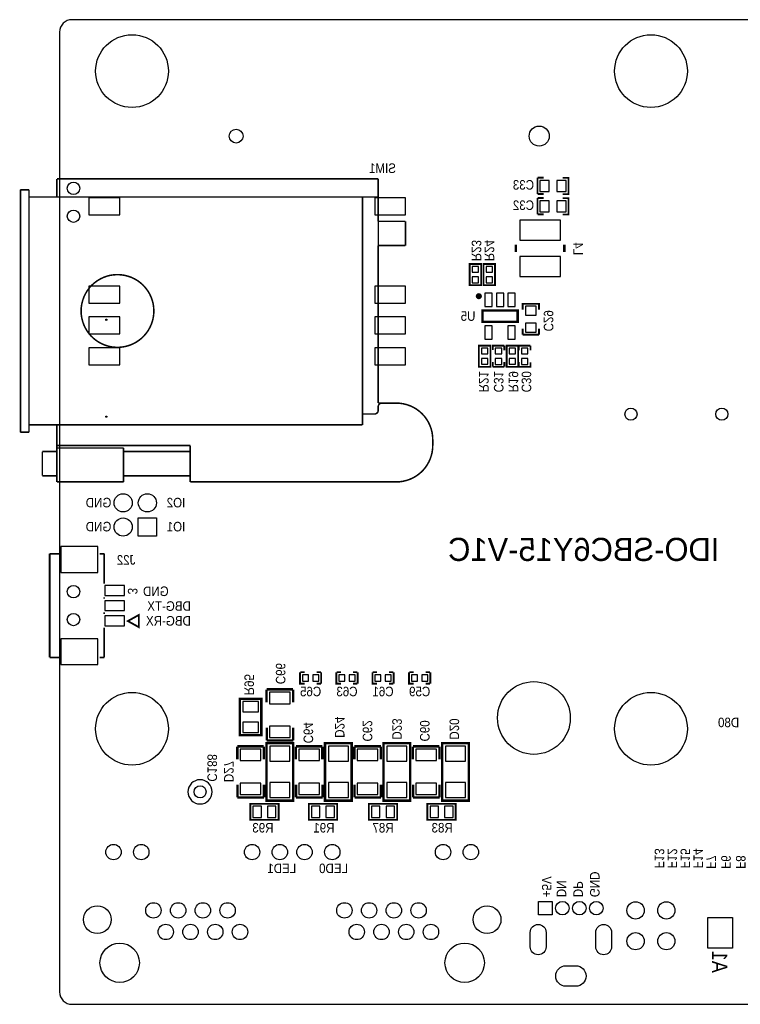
# Model space of a CAD drawing. Extents: x -2 to 286, y -2 to 81.
# Tile 5 of 8: x 161 to 220, y 0 to 81. Entities that reach past the tile are written whole.
import ezdxf
from ezdxf.enums import TextEntityAlignment as Align

# ---------------------------------------------------------------- set-up
doc = ezdxf.new("R2010")
doc.units = 0
doc.header["$MEASUREMENT"] = 0
for name, color, linetype in [('BG_OUTLINE', 6, 'CONTINUOUS'), ('BG_SILKSCREEN_BOTTOM', 7, 'CONTINUOUS'), ('PG_SILKSCREEN_BOTTOM', 7, 'CONTINUOUS'), ('PIN_BOTTOM', 1, 'CONTINUOUS'), ('RD_SILKSCREEN_BOTTOM', 2, 'CONTINUOUS')]:
    doc.layers.add(name, color=color, linetype=linetype)

msp = doc.modelspace()

# ---------------------------------------------------------------- linework, layer by layer
at = {"layer": 'BG_OUTLINE'}
msp.add_lwpolyline([(164.8186259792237, 0), (284.7066259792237, 0, 0.4142140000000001), (285.7226259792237, 1.016), (285.7226259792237, 80.21320000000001, 0.4142140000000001), (284.7066259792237, 81.2292), (164.8186259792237, 81.2292, 0.4142140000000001), (163.8026259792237, 80.21320000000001), (163.8026259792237, 1.016, 0.4142140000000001), (164.8186259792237, 0)], format="xyb", dxfattribs=at)
at = {"layer": 'PG_SILKSCREEN_BOTTOM'}
for points, const_width in [([(203.2184219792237, 68.18820500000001), (203.2184219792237, 66.838195)], 0.150012), ([(203.2334339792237, 68.19290399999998), (203.7084139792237, 68.19290399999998)], 0.150012), ([(205.2934239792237, 68.18820500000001), (205.7684299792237, 68.18820500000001), (205.7684299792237, 66.838195), (205.2934239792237, 66.838195)], 0.150012), ([(163.5730099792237, 66.598292), (163.5730099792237, 68.098162)], 0.127), ([(163.5730099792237, 68.098162), (190.0730839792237, 68.098162)], 0.127), ([(190.0730839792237, 66.598292), (190.0730839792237, 68.098162)], 0.127), ([(160.5730159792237, 67.19824), (161.2730399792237, 67.19824)], 0.127), ([(160.5730159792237, 47.19827999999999), (160.5730159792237, 67.19824)], 0.127), ([(161.2730399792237, 47.19827999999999), (161.2730399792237, 67.19824)], 0.127), ([(188.7731119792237, 66.598292), (161.2730399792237, 66.598292)], 0.127), ([(188.7731119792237, 66.598292), (188.7731119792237, 47.798228)], 0.127), ([(188.7731119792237, 66.598292), (190.0730839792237, 66.598292)], 0.127), ([(190.0730839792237, 66.598292), (190.0730839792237, 64.59829599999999)], 0.127), ([(203.7084139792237, 66.842894), (203.2334339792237, 66.842894)], 0.150012), ([(203.2184219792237, 66.51180500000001), (203.2184219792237, 65.16179499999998)], 0.150012), ([(203.2334339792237, 66.516504), (203.7084139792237, 66.516504)], 0.150012), ([(205.2934239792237, 66.51180500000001), (205.7684299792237, 66.51180500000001), (205.7684299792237, 65.16179499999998), (205.2934239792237, 65.16179499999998)], 0.150012), ([(203.7084139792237, 65.166494), (203.2334339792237, 65.166494)], 0.150012), ([(192.3230159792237, 64.59829599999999), (190.0730839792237, 64.59829599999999)], 0.127), ([(192.3230159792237, 62.5983), (192.3230159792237, 64.59829599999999)], 0.127), ([(190.0730839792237, 62.5983), (192.3230159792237, 62.5983)], 0.127), ([(190.0730839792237, 62.5983), (190.0730839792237, 49.598326)], 0.127), ([(201.4266299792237, 62.057001), (201.4266299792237, 62.656999)], 0.2), ([(205.4266219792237, 62.057001), (205.4266219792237, 62.656999)], 0.2), ([(197.6176209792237, 60.99799799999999), (197.6176209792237, 59.322995), (198.5676309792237, 59.322995), (198.5676309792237, 61.073005), (197.6176209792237, 61.073005), (197.6176209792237, 60.99799799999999)], 0.150012), ([(199.7106309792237, 59.398002), (199.7106309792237, 61.073005), (198.7606209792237, 61.073005), (198.7606209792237, 59.322995), (199.7106309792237, 59.322995), (199.7106309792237, 59.398002)], 0.150012), ([(201.9896209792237, 57.31499799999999), (201.9896209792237, 57.79000400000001), (203.3396309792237, 57.79000400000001), (203.3396309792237, 57.31499799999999)], 0.150012), ([(201.5746359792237, 57.244005), (198.6746159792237, 57.244005), (198.6746159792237, 56.29399499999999), (201.5746359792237, 56.29399499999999), (201.5746359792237, 57.244005)], 0.2), ([(201.9849219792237, 55.25500799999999), (201.9849219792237, 55.729988)], 0.150012), ([(201.9896209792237, 55.23999599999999), (203.3396309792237, 55.23999599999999)], 0.150012), ([(203.3349319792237, 55.729988), (203.3349319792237, 55.25500799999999)], 0.150012), ([(198.3796209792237, 54.266998), (198.3796209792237, 52.591995), (199.3296309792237, 52.591995), (199.3296309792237, 54.34200500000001), (198.3796209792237, 54.34200500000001), (198.3796209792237, 54.266998)], 0.150012), ([(200.4726309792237, 54.34200500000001), (199.5226209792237, 54.34200500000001), (199.5226209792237, 53.966999)], 0.150012), ([(200.4742319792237, 54.330905), (200.4742319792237, 53.955899)], 0.150012), ([(201.6156309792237, 52.667002), (201.6156309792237, 54.34200500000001), (200.6656209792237, 54.34200500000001), (200.6656209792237, 52.591995), (201.6156309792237, 52.591995), (201.6156309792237, 52.667002)], 0.150012), ([(201.6800199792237, 53.953105), (201.6800199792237, 54.328111)], 0.150012), ([(201.6816209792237, 54.34200500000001), (202.6316309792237, 54.34200500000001)], 0.150012), ([(202.6300309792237, 53.953105), (202.6300309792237, 54.328111)], 0.150012), ([(199.5242209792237, 52.98089499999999), (199.5242209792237, 52.60588900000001)], 0.150012), ([(200.4742319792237, 52.98089499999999), (200.4742319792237, 52.60588900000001)], 0.150012), ([(201.6800199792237, 52.60309499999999), (201.6800199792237, 52.978101)], 0.150012), ([(201.6816209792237, 52.591995), (202.6316309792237, 52.591995), (202.6316309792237, 52.967001)], 0.150012), ([(200.4726309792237, 52.591995), (199.5226209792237, 52.591995)], 0.150012), ([(190.3730579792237, 49.598326), (190.0730839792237, 49.598326)], 0.127), ([(191.5729539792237, 49.598326), (190.3730579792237, 49.598326)], 0.127), ([(189.7731099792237, 48.69815), (188.7731119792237, 48.69815)], 0.127), ([(190.0730839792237, 49.298352), (190.0730839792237, 48.998124)], 0.127), ([(161.2730399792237, 47.19827999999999), (160.5730159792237, 47.19827999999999)], 0.127), ([(161.2730399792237, 47.798228), (188.7731119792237, 47.798228)], 0.127), ([(163.5730099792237, 46.09820599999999), (163.5730099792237, 47.798228)], 0.127), ([(194.5729479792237, 46.598332), (194.5729479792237, 46.09820599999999)], 0.127), ([(162.3731139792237, 45.598334), (163.5730099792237, 45.598334)], 0.127), ([(162.3731139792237, 45.598334), (162.3731139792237, 43.59833799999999)], 0.127), ([(163.5730099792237, 46.09820599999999), (163.5730099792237, 45.898308)], 0.127), ([(163.5730099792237, 46.09820599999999), (174.5729879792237, 46.09820599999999)], 0.127), ([(163.5730099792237, 43.098212), (163.5730099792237, 45.898308)], 0.127), ([(169.0731259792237, 45.898308), (163.5730099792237, 45.898308)], 0.127), ([(169.0731259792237, 45.898308), (169.0731259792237, 43.098212)], 0.127), ([(169.0731259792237, 45.598334), (174.5729879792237, 45.598334)], 0.127), ([(174.5729879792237, 46.09820599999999), (174.5729879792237, 43.098212)], 0.127), ([(163.5730099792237, 43.59833799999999), (162.3731139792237, 43.59833799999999)], 0.127), ([(163.5730099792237, 43.098212), (169.0731259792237, 43.098212)], 0.127), ([(174.5729879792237, 43.59833799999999), (169.0731259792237, 43.59833799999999)], 0.127), ([(191.5729539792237, 43.098212), (174.5729879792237, 43.098212)], 0.127), ([(162.9796659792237, 37.16782), (162.9796659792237, 28.61818)], 0.14986), ([(163.7543659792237, 37.16782), (162.9796659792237, 37.16782)], 0.14986), ([(167.4805459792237, 37.16782), (167.1071659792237, 37.16782)], 0.14986), ([(167.4805459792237, 34.70148), (167.4805459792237, 37.16782)], 0.14986), ([(167.4805459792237, 33.4518), (167.4805459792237, 33.58388)], 0.14986), ([(167.4805459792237, 32.20212), (167.4805459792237, 32.33420000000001)], 0.14986), ([(169.4312659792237, 31.61792), (170.3304259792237, 31.11754), (170.3304259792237, 32.1183), (169.4312659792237, 31.61792)], 0.14986), ([(167.4805459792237, 28.61818), (167.4805459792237, 31.08452)], 0.14986), ([(162.9796659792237, 28.61818), (163.7543659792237, 28.61818)], 0.14986), ([(167.1071659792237, 28.61818), (167.4805459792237, 28.61818)], 0.14986), ([(183.6286209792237, 27.399005), (183.6286209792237, 26.448995), (184.0036269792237, 26.448995)], 0.150012), ([(183.6397209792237, 27.400606), (184.0147269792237, 27.400606)], 0.150012), ([(184.9897309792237, 27.400606), (185.3647369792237, 27.400606)], 0.150012), ([(185.3786309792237, 27.399005), (185.3786309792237, 26.448995)], 0.150012), ([(186.6258209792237, 27.399005), (186.6258209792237, 26.448995), (187.0008269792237, 26.448995)], 0.150012), ([(186.6369209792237, 27.400606), (187.0119269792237, 27.400606)], 0.150012), ([(187.9869309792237, 27.400606), (188.3619369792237, 27.400606)], 0.150012), ([(188.3758309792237, 27.399005), (188.3758309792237, 26.448995)], 0.150012), ([(189.5976209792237, 27.399005), (189.5976209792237, 26.448995), (189.9726269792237, 26.448995)], 0.150012), ([(189.6087209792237, 27.400606), (189.9837269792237, 27.400606)], 0.150012), ([(190.9587309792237, 27.400606), (191.3337369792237, 27.400606)], 0.150012), ([(191.3476309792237, 27.399005), (191.3476309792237, 26.448995)], 0.150012), ([(192.6202209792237, 27.399005), (192.6202209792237, 26.448995), (192.9952269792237, 26.448995)], 0.150012), ([(192.6313209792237, 27.400606), (193.0063269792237, 27.400606)], 0.150012), ([(193.9813309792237, 27.400606), (194.3563369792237, 27.400606)], 0.150012), ([(194.3702309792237, 27.399005), (194.3702309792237, 26.448995)], 0.150012), ([(180.8714259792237, 25.9842), (183.0558259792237, 25.9842)], 0.2), ([(180.8714259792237, 24.9174), (180.8714259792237, 25.9588)], 0.2), ([(183.0558259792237, 25.9588), (183.0558259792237, 24.9174)], 0.2), ([(184.9897309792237, 26.450595), (185.3647369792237, 26.450595)], 0.150012), ([(187.9869309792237, 26.450595), (188.3619369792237, 26.450595)], 0.150012), ([(190.9587309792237, 26.450595), (191.3337369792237, 26.450595)], 0.150012), ([(193.9813309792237, 26.450595), (194.3563369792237, 26.450595)], 0.150012), ([(178.6616259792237, 25.0952), (178.6616259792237, 22.1996), (180.4396259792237, 22.1996), (180.4396259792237, 25.1968), (178.6616259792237, 25.1968), (178.6616259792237, 25.0952)], 0.2), ([(180.8842279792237, 21.783294), (180.8842279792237, 22.824694)], 0.2), ([(183.0686279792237, 22.824694), (183.0686279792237, 21.783294)], 0.2), ([(178.4584259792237, 21.2852), (180.6428259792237, 21.2852)], 0.2), ([(178.4584259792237, 20.2184), (178.4584259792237, 21.2598)], 0.2), ([(180.6428259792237, 21.2598), (180.6428259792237, 20.2184)], 0.2), ([(183.0636239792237, 16.926992), (183.0636239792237, 21.552002), (180.8636279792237, 21.552002), (180.8636279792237, 16.801998), (183.0636239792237, 16.801998), (183.0636239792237, 16.926992)], 0.2), ([(183.0686279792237, 21.7583), (180.8842279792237, 21.7583)], 0.2), ([(183.2844259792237, 21.2852), (185.4688259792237, 21.2852)], 0.2), ([(183.2844259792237, 20.2184), (183.2844259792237, 21.2598)], 0.2), ([(185.4688259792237, 21.2598), (185.4688259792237, 20.2184)], 0.2), ([(187.8896239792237, 16.926992), (187.8896239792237, 21.552002), (185.6896279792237, 21.552002), (185.6896279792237, 16.801998), (187.8896239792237, 16.801998), (187.8896239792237, 16.926992)], 0.2), ([(188.1104259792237, 21.2852), (190.2948259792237, 21.2852)], 0.2), ([(188.1104259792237, 20.2184), (188.1104259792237, 21.2598)], 0.2), ([(190.2948259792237, 21.2598), (190.2948259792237, 20.2184)], 0.2), ([(192.7156239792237, 16.926992), (192.7156239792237, 21.552002), (190.5156279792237, 21.552002), (190.5156279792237, 16.801998), (192.7156239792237, 16.801998), (192.7156239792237, 16.926992)], 0.2), ([(192.9364259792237, 21.2852), (195.1208259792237, 21.2852)], 0.2), ([(192.9364259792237, 20.2184), (192.9364259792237, 21.2598)], 0.2), ([(195.1208259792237, 21.2598), (195.1208259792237, 20.2184)], 0.2), ([(197.5416239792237, 16.926992), (197.5416239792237, 21.552002), (195.3416279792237, 21.552002), (195.3416279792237, 16.801998), (197.5416239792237, 16.801998), (197.5416239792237, 16.926992)], 0.2), ([(178.4712279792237, 17.084294), (178.4712279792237, 18.125694)], 0.2), ([(180.6556279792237, 18.125694), (180.6556279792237, 17.084294)], 0.2), ([(183.2972279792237, 17.084294), (183.2972279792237, 18.125694)], 0.2), ([(185.4816279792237, 18.125694), (185.4816279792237, 17.084294)], 0.2), ([(188.1232279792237, 17.084294), (188.1232279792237, 18.125694)], 0.2), ([(190.3076279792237, 18.125694), (190.3076279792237, 17.084294)], 0.2), ([(192.9492279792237, 17.084294), (192.9492279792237, 18.125694)], 0.2), ([(195.1336279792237, 18.125694), (195.1336279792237, 17.084294)], 0.2), ([(180.6556279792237, 17.0593), (178.4712279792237, 17.0593)], 0.2), ([(185.4816279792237, 17.0593), (183.2972279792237, 17.0593)], 0.2), ([(190.3076279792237, 17.0593), (188.1232279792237, 17.0593)], 0.2), ([(195.1336279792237, 17.0593), (192.9492279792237, 17.0593)], 0.2), ([(181.7350259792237, 16.5354), (179.5252259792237, 16.5354), (179.5252259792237, 15.2146), (181.8620259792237, 15.2146), (181.8620259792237, 16.5354), (181.7350259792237, 16.5354)], 0.150012), ([(186.5610259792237, 16.5354), (184.3512259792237, 16.5354), (184.3512259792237, 15.2146), (186.6880259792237, 15.2146), (186.6880259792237, 16.5354), (186.5610259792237, 16.5354)], 0.150012), ([(191.5140259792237, 16.5354), (189.3042259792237, 16.5354), (189.3042259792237, 15.2146), (191.6410259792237, 15.2146), (191.6410259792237, 16.5354), (191.5140259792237, 16.5354)], 0.150012), ([(196.3400259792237, 16.5354), (194.1302259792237, 16.5354), (194.1302259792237, 15.2146), (196.4670259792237, 15.2146), (196.4670259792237, 16.5354), (196.3400259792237, 16.5354)], 0.150012)]:
    msp.add_lwpolyline(points, dxfattribs=dict(at, const_width=const_width))
msp.add_lwpolyline([(190.0730839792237, 64.59829599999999), (190.0730839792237, 62.5983)], dxfattribs=at)
for points, const_width in [([(171.5729939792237, 57.198235, 0.999999), (165.5730569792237, 57.198235, 1.000000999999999), (171.5729939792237, 57.198235)], 0.127), ([(198.4996359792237, 58.41900899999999, 1.000026), (198.2496229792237, 58.41898399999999, 0.999974), (198.4996359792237, 58.41900899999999)], 0.250012), ([(190.0730839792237, 49.298352, -0.414141), (190.3730579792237, 49.598326)], 0.127), ([(191.5729539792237, 49.598326, -0.414211), (194.5729479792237, 46.598332)], 0.127), ([(190.0730839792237, 48.998124, -0.41407), (189.7731099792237, 48.69815)], 0.127), ([(194.5729479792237, 46.09820599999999, -0.414216), (191.5729539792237, 43.098212)], 0.127)]:
    msp.add_lwpolyline(points, format="xyb", dxfattribs=dict(at, const_width=const_width))
msp.add_lwpolyline([(176.3850239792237, 17.526, 1), (174.3850279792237, 17.526, 1), (176.3850239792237, 17.526)], format="xyb", dxfattribs=at)
at = {"layer": 'PIN_BOTTOM'}
for points in [[(203.4184219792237, 67.063201), (204.1684329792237, 67.063201), (204.1684329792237, 67.963199), (203.4184219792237, 67.963199)], [(204.8184189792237, 67.063201), (205.5684299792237, 67.063201), (205.5684299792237, 67.963199), (204.8184189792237, 67.963199)], [(168.7556259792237, 66.5353), (166.2156259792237, 66.5353), (166.2156259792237, 65.1383), (168.7556259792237, 65.1383)], [(192.3268259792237, 66.5353), (189.7868259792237, 66.5353), (189.7868259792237, 65.1383), (192.3268259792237, 65.1383)], [(203.4184219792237, 65.386801), (204.1684329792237, 65.386801), (204.1684329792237, 66.286799), (203.4184219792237, 66.286799)], [(204.8184189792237, 65.386801), (205.5684299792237, 65.386801), (205.5684299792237, 66.286799), (204.8184189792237, 66.286799)], [(201.7516229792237, 64.682002), (201.7516229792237, 63.031992), (205.1016289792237, 63.031992), (205.1016289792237, 64.682002)], [(201.7516229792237, 61.682008), (201.7516229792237, 60.031998), (205.1016289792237, 60.031998), (205.1016289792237, 61.682008)], [(198.3526199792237, 60.39299599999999), (198.3526199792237, 60.862997), (197.8326319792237, 60.862997), (197.8326319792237, 60.39299599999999)], [(198.9756319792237, 60.862997), (198.9756319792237, 60.39299599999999), (199.4956199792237, 60.39299599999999), (199.4956199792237, 60.862997)], [(198.3526199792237, 59.533003), (198.3526199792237, 60.003004), (197.8326319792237, 60.003004), (197.8326319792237, 59.533003)], [(198.9756319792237, 60.003004), (198.9756319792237, 59.533003), (199.4956199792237, 59.533003), (199.4956199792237, 60.003004)], [(168.7556259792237, 59.24549999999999), (166.2156259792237, 59.24549999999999), (166.2156259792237, 57.8485), (168.7556259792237, 57.8485)], [(192.3268259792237, 59.24549999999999), (189.7868259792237, 59.24549999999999), (189.7868259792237, 57.8485), (192.3268259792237, 57.8485)], [(199.4746149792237, 58.669009), (198.8746159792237, 58.669009), (198.8746159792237, 57.569011), (199.4746149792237, 57.569011)], [(200.4246249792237, 58.669009), (199.8246269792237, 58.669009), (199.8246269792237, 57.569011), (200.4246249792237, 57.569011)], [(201.3746359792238, 58.669009), (200.7746369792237, 58.669009), (200.7746369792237, 57.569011), (201.3746359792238, 57.569011)], [(203.1146379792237, 56.839993), (203.1146379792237, 57.590004), (202.2146399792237, 57.590004), (202.2146399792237, 56.839993)], [(168.7556259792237, 56.7055), (166.2156259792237, 56.7055), (166.2156259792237, 55.3085), (168.7556259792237, 55.3085)], [(192.3268259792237, 56.7055), (189.7868259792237, 56.7055), (189.7868259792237, 55.3085), (192.3268259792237, 55.3085)], [(203.1146379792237, 55.43999599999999), (203.1146379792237, 56.19000699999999), (202.2146399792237, 56.19000699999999), (202.2146399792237, 55.43999599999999)], [(199.4746149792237, 55.968989), (198.8746159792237, 55.968989), (198.8746159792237, 54.868991), (199.4746149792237, 54.868991)], [(201.3746359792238, 55.968989), (200.7746369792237, 55.968989), (200.7746369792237, 54.868991), (201.3746359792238, 54.868991)], [(168.7556259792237, 54.1655), (166.2156259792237, 54.1655), (166.2156259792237, 52.7685), (168.7556259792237, 52.7685)], [(192.3268259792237, 54.1655), (189.7868259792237, 54.1655), (189.7868259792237, 52.7685), (192.3268259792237, 52.7685)], [(199.1146199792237, 53.66199599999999), (199.1146199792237, 54.13199699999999), (198.5946319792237, 54.13199699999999), (198.5946319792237, 53.66199599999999)], [(200.2676279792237, 53.651988), (200.2676279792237, 54.14198), (199.7276239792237, 54.14198), (199.7276239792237, 53.651988)], [(200.8806319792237, 54.13199699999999), (200.8806319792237, 53.66199599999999), (201.4006199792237, 53.66199599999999), (201.4006199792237, 54.13199699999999)], [(201.8866239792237, 54.141992), (201.8866239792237, 53.652001), (202.4266279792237, 53.652001), (202.4266279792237, 54.141992)], [(199.1146199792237, 52.802003), (199.1146199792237, 53.272004), (198.5946319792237, 53.272004), (198.5946319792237, 52.802003)], [(200.2676279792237, 52.79199499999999), (200.2676279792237, 53.281986), (199.7276239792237, 53.281986), (199.7276239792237, 52.79199499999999)], [(200.8806319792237, 53.272004), (200.8806319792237, 52.802003), (201.4006199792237, 52.802003), (201.4006199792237, 53.272004)], [(201.8866239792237, 53.281999), (201.8866239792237, 52.79200799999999), (202.4266279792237, 52.79200799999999), (202.4266279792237, 53.281999)], [(171.7921709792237, 38.619455), (170.2910809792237, 38.619455), (170.2910809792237, 40.120545), (171.7921709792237, 40.120545)], [(163.9067659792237, 35.62604), (166.9547659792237, 35.62604), (166.9547659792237, 37.75964), (163.9067659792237, 37.75964)], [(167.5186459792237, 33.73628), (169.1442459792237, 33.73628), (169.1442459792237, 34.54908), (167.5186459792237, 34.54908)], [(167.5186459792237, 32.4866), (169.1442459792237, 32.4866), (169.1442459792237, 33.2994), (167.5186459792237, 33.2994)], [(167.5186459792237, 31.23692), (169.1442459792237, 31.23692), (169.1442459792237, 32.04972), (167.5186459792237, 32.04972)], [(163.9067659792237, 28.02636), (166.9547659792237, 28.02636), (166.9547659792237, 30.15996), (163.9067659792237, 30.15996)], [(184.3186249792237, 27.194002), (183.8286339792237, 27.194002), (183.8286339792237, 26.653998), (184.3186249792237, 26.653998)], [(185.1786179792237, 27.194002), (184.6886269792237, 27.194002), (184.6886269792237, 26.653998), (185.1786179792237, 26.653998)], [(187.3158249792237, 27.194002), (186.8258339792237, 27.194002), (186.8258339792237, 26.653998), (187.3158249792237, 26.653998)], [(188.1758179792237, 27.194002), (187.6858269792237, 27.194002), (187.6858269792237, 26.653998), (188.1758179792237, 26.653998)], [(190.2876249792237, 27.194002), (189.7976339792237, 27.194002), (189.7976339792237, 26.653998), (190.2876249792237, 26.653998)], [(191.1476179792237, 27.194002), (190.6576269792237, 27.194002), (190.6576269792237, 26.653998), (191.1476179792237, 26.653998)], [(193.3102249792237, 27.194002), (192.8202339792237, 27.194002), (192.8202339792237, 26.653998), (193.3102249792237, 26.653998)], [(194.1702179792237, 27.194002), (193.6802269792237, 27.194002), (193.6802269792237, 26.653998), (194.1702179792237, 26.653998)], [(182.8136369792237, 24.800992), (182.8136369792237, 25.751003), (181.1136399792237, 25.751003), (181.1136399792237, 24.800992)], [(180.2006369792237, 24.123193), (180.2006369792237, 24.973204), (178.9006399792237, 24.973204), (178.9006399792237, 24.123193)], [(180.2006369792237, 22.423171), (180.2006369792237, 23.273182), (178.9006399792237, 23.273182), (178.9006399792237, 22.423171)], [(182.8136369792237, 22.000997), (182.8136369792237, 22.951008), (181.1136399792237, 22.951008), (181.1136399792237, 22.000997)], [(181.1386209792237, 20.051992), (182.7886309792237, 20.051992), (182.7886309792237, 21.302002), (181.1386209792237, 21.302002)], [(185.9646209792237, 20.051992), (187.6146309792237, 20.051992), (187.6146309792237, 21.302002), (185.9646209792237, 21.302002)], [(190.7906209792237, 20.051992), (192.4406309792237, 20.051992), (192.4406309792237, 21.302002), (190.7906209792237, 21.302002)], [(195.6166209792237, 20.051992), (197.2666309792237, 20.051992), (197.2666309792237, 21.302002), (195.6166209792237, 21.302002)], [(180.4006369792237, 20.101992), (180.4006369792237, 21.052003), (178.7006399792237, 21.052003), (178.7006399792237, 20.101992)], [(185.2266369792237, 20.101992), (185.2266369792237, 21.052003), (183.5266399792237, 21.052003), (183.5266399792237, 20.101992)], [(190.0526369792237, 20.101992), (190.0526369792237, 21.052003), (188.3526399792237, 21.052003), (188.3526399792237, 20.101992)], [(194.8786369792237, 20.101992), (194.8786369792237, 21.052003), (193.1786399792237, 21.052003), (193.1786399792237, 20.101992)], [(180.4006369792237, 17.301997), (180.4006369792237, 18.252008), (178.7006399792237, 18.252008), (178.7006399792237, 17.301997)], [(181.1386209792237, 17.051998), (182.7886309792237, 17.051998), (182.7886309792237, 18.302008), (181.1386209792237, 18.302008)], [(185.2266369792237, 17.301997), (185.2266369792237, 18.252008), (183.5266399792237, 18.252008), (183.5266399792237, 17.301997)], [(185.9646209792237, 17.051998), (187.6146309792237, 17.051998), (187.6146309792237, 18.302008), (185.9646209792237, 18.302008)], [(190.0526369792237, 17.301997), (190.0526369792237, 18.252008), (188.3526399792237, 18.252008), (188.3526399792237, 17.301997)], [(190.7906209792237, 17.051998), (192.4406309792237, 17.051998), (192.4406309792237, 18.302008), (190.7906209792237, 18.302008)], [(194.8786369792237, 17.301997), (194.8786369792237, 18.252008), (193.1786399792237, 18.252008), (193.1786399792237, 17.301997)], [(195.6166209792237, 17.051998), (197.2666309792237, 17.051998), (197.2666309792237, 18.302008), (195.6166209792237, 18.302008)], [(179.7436279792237, 15.415006), (180.4436269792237, 15.415006), (180.4436269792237, 16.334994), (179.7436279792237, 16.334994)], [(180.9436259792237, 15.415006), (181.6436239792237, 15.415006), (181.6436239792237, 16.334994), (180.9436259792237, 16.334994)], [(184.5696279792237, 15.415006), (185.2696269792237, 15.415006), (185.2696269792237, 16.334994), (184.5696279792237, 16.334994)], [(185.7696259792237, 15.415006), (186.4696239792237, 15.415006), (186.4696239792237, 16.334994), (185.7696259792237, 16.334994)], [(189.5226279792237, 15.415006), (190.2226269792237, 15.415006), (190.2226269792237, 16.334994), (189.5226279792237, 16.334994)], [(190.7226249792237, 15.415006), (191.4226239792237, 15.415006), (191.4226239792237, 16.334994), (190.7226249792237, 16.334994)], [(194.3486279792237, 15.415006), (195.0486269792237, 15.415006), (195.0486269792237, 16.334994), (194.3486279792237, 16.334994)], [(195.5486249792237, 15.415006), (196.2486239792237, 15.415006), (196.2486239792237, 16.334994), (195.5486249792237, 16.334994)], [(203.3077289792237, 7.375092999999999), (203.3077289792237, 8.492693), (204.4253289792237, 8.492693), (204.4253289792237, 7.375092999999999)], [(217.2696259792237, 4.622799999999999), (217.2696259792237, 7.162799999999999), (219.3016259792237, 7.162799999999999), (219.3016259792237, 4.622799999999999)]]:
    msp.add_lwpolyline(points, close=True, dxfattribs=at)
for points in [[(203.9166299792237, 5.93405), (203.9166299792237, 4.73395, -1), (202.6166329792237, 4.73395), (202.6166329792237, 5.93405, -1)], [(209.3166189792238, 5.93405), (209.3166189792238, 4.73395, -1), (208.0166219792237, 4.73395), (208.0166219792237, 5.93405, -1)], [(206.3666759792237, 1.484008), (205.5665759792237, 1.484008, -1), (205.5665759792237, 3.184004), (206.3666759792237, 3.184004, -1)]]:
    msp.add_lwpolyline(points, format="xyb", close=True, dxfattribs=at)
for centre, radius in [((169.7716259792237, 76.9874), 2.999994), ((212.5706259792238, 76.9874), 2.999994), ((203.3529149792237, 71.628), 0.8255), ((178.3543369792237, 71.628), 0.5715), ((164.9456259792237, 67.317112), 0.51054), ((164.9456259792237, 65.016888), 0.51054), ((167.6535199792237, 56.475884), 0.05), ((210.9196259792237, 48.6918), 0.500405), ((218.4202209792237, 48.6918), 0.500405), ((167.6535199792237, 48.4759), 0.05), ((169.0416299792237, 41.369996), 0.750545), ((171.0416259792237, 41.369996), 0.750545), ((169.0416299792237, 39.37), 0.750545), ((164.9456259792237, 34.043112), 0.51054), ((164.9456259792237, 31.742888), 0.51054), ((202.9186259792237, 23.622), 2.999994), ((169.7716259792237, 22.733), 2.999994), ((212.5706259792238, 22.733), 2.999994), ((175.3850259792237, 17.526), 0.499999), ((168.2456189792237, 12.559005), 0.635), ((170.5356329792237, 12.559005), 0.635), ((179.6756189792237, 12.559005), 0.635), ((181.9656329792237, 12.559005), 0.635), ((183.9956259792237, 12.559005), 0.635), ((186.2856139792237, 12.559005), 0.635), ((195.4256259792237, 12.559005), 0.635), ((197.7156139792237, 12.559005), 0.635), ((166.9056169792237, 6.988988), 1.143), ((171.5356309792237, 7.749007), 0.635), ((173.5756319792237, 7.749007), 0.635), ((175.6156329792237, 7.749007), 0.635), ((177.6556339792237, 7.749007), 0.635), ((187.2856369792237, 7.749007), 0.635), ((189.3256379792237, 7.749007), 0.635), ((191.3656139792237, 7.749007), 0.635), ((193.4056149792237, 7.749007), 0.635), ((199.0556159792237, 6.988988), 1.143), ((205.2666269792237, 7.933892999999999), 0.5588), ((206.6666249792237, 7.933892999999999), 0.5588), ((208.0667229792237, 7.933892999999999), 0.5588), ((211.3006259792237, 7.746999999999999), 0.7112), ((213.8406259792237, 7.746999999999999), 0.7112), ((172.5556179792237, 5.969), 0.635), ((174.5956189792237, 5.969), 0.635), ((176.6356199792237, 5.969), 0.635), ((178.6756209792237, 5.969), 0.635), ((188.3056249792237, 5.969), 0.635), ((190.3456259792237, 5.969), 0.635), ((192.3856269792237, 5.969), 0.635), ((194.4256279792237, 5.969), 0.635), ((211.3006259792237, 5.206999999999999), 0.7112), ((213.8406259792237, 5.206999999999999), 0.7112), ((168.7556259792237, 3.429), 1.624951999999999), ((197.2056329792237, 3.429), 1.624951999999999)]:
    msp.add_circle(centre, radius, dxfattribs=at)

# ---------------------------------------------------------------- texts
at = {"layer": 'BG_SILKSCREEN_BOTTOM', "text_generation_flag": 2, "width": 0.9032259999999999}
for s, p in [('GND', (168.0698259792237, 40.9956)), ('IO2', (174.1658259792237, 40.9956)), ('GND', (168.0698259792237, 39.0144)), ('IO1', (174.1658259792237, 39.0144)), ('GND', (172.7942259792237, 33.6804)), ('DBG-TX', (174.6230259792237, 32.4612)), ('DBG-RX', (174.6230259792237, 31.242)), ('LED1', (183.3098259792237, 10.8204)), ('LED0', (187.5770259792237, 10.8204))]:
    msp.add_text(s, height=0.7874, dxfattribs=at).set_placement(p)
at = {"layer": 'BG_SILKSCREEN_BOTTOM', "text_generation_flag": 2}
msp.add_text('IDO-SBC6Y15-V1C', height=1.905, dxfattribs=at).set_placement((218.2094259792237, 36.576))
for s, height, width, p in [('GND', 0.7874, 0.9032259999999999, (207.5414259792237, 8.839200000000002)), ('+5V', 0.7874, 0.9032259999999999, (203.5790259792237, 8.839200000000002)), ('DN', 0.7874, 0.9032259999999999, (204.7982259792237, 8.839200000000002)), ('DP', 0.7874, 0.9032259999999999, (206.1698259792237, 8.839200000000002)), ('A1', 1.27, 0.88, (217.5998259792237, 2.5908))]:
    msp.add_text(s, height=height, rotation=270, dxfattribs=dict(at, width=width)).set_placement(p)
at = {"layer": 'PG_SILKSCREEN_BOTTOM', "text_generation_flag": 2, "width": 0.9032259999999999}
msp.add_text('3', height=0.7874, rotation=270, dxfattribs=at).set_placement((169.4312659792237, 33.81756))
at = {"layer": 'RD_SILKSCREEN_BOTTOM', "text_generation_flag": 2, "width": 0.9032259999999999}
for s, p in [('SIM1', (191.5394259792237, 68.58)), ('J22', (170.0510259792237, 36.2712))]:
    msp.add_text(s, height=0.7874, dxfattribs=at).set_placement(p)
for s, p in [('C33', (202.0550259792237, 67.20839999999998)), ('C32', (202.0550259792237, 65.532)), ('U5', (197.4830259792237, 56.38799999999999)), ('C65', (184.5036259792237, 25.4127)), ('C63', (187.5008259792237, 25.411989)), ('C61', (190.4726259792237, 25.4127)), ('C59', (193.4952259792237, 25.411989)), ('D80', (218.9714259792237, 22.86)), ('R93', (180.5666259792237, 14.1732)), ('R91', (185.5958259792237, 14.1732)), ('R87', (190.4726259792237, 14.1732)), ('R83', (195.3494259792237, 14.1732))]:
    msp.add_text(s, height=0.7874, dxfattribs=at).set_placement(p, align=Align.CENTER)
for s, p in [('R23', (197.7878259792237, 62.1792)), ('R24', (198.8546259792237, 62.1792)), ('L4', (206.1698259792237, 62.3316)), ('C29', (203.7314259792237, 56.38799999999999)), ('R21', (198.3974259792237, 51.3588)), ('C31', (199.6166259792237, 51.3588)), ('R19', (200.8358259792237, 51.3588)), ('C30', (201.9026259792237, 51.3588)), ('C66', (181.6334259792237, 27.2796)), ('R95', (179.0426259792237, 26.3652)), ('D24', (186.5102259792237, 22.86)), ('C64', (183.9194259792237, 22.4028)), ('C62', (188.7962259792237, 22.5552)), ('D23', (191.2346259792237, 22.7076)), ('C60', (193.5206259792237, 22.5552)), ('D20', (195.9590259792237, 22.7076)), ('C188', (175.9946259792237, 19.5072)), ('D27', (177.3662259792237, 19.2024)), ('F13', (212.8754259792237, 12.0396)), ('F12', (213.9422259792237, 12.0396)), ('F15', (215.0090259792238, 12.0396)), ('F14', (216.0758259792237, 12.0396)), ('F7', (217.1426259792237, 11.7348)), ('F6', (218.3618259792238, 11.7348)), ('F8', (219.5810259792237, 11.7348))]:
    msp.add_text(s, height=0.7874, rotation=270, dxfattribs=at).set_placement(p, align=Align.CENTER)

doc.saveas('drawing.dxf')
